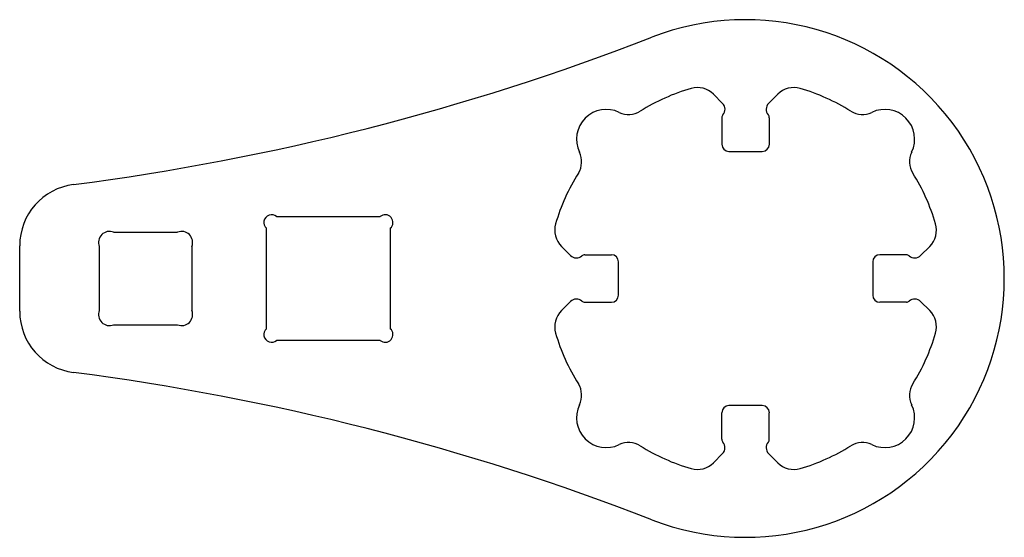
# Model space of a CAD drawing. Header units: inches. Extents: x -2.94 to 1.05, y -1.05 to 1.05.
import ezdxf

# ---------------------------------------------------------------- set-up
doc = ezdxf.new("R2010")
doc.units = ezdxf.units.IN
doc.header["$MEASUREMENT"] = 0

msp = doc.modelspace()

# ---------------------------------------------------------------- linework, layer by layer
at = {"color": 7, "linetype": 'Continuous', "lineweight": 25}
for p, q in [((-0.1301, 0.746), (-0.0932, 0.7092)), ((0.1301, 0.746), (0.0932, 0.7092)), ((-0.0963, 0.6513), (-0.0963, 0.5437)), ((0.0962, 0.6513), (0.0962, 0.5437)), ((-0.0675, 0.515), (0.0675, 0.515)), ((-1.8998, 0.2506), (-1.4802, 0.2506)), ((-1.9406, -0.2033), (-1.9406, 0.2033)), ((-1.4394, 0.2033), (-1.4394, -0.2033)), ((-2.5603, 0.1878), (-2.3009, 0.1878)), ((-2.9406, -0.1327), (-2.9406, 0.1327)), ((-2.6184, 0.1297), (-2.6184, -0.1297)), ((-2.2429, 0.1297), (-2.2429, -0.1297)), ((-0.746, 0.1301), (-0.7092, 0.0932)), ((0.746, 0.1301), (0.7092, 0.0932)), ((-0.6513, 0.0962), (-0.5437, 0.0962)), ((0.6513, 0.0962), (0.5437, 0.0962)), ((-0.515, -0.0675), (-0.515, 0.0675)), ((0.515, 0.0675), (0.515, -0.0675)), ((-0.746, -0.1301), (-0.7092, -0.0932)), ((-0.6513, -0.0963), (-0.5437, -0.0963)), ((0.6513, -0.0963), (0.5437, -0.0963)), ((0.746, -0.1301), (0.7092, -0.0932)), ((-2.5603, -0.1878), (-2.3009, -0.1878)), ((-1.4802, -0.2506), (-1.8998, -0.2506)), ((0.0675, -0.515), (-0.0675, -0.515)), ((-0.0963, -0.6513), (-0.0963, -0.5437)), ((0.0962, -0.6513), (0.0962, -0.5437)), ((-0.1301, -0.746), (-0.0932, -0.7092)), ((0.1301, -0.746), (0.0932, -0.7092))]:
    msp.add_line(p, q, dxfattribs=at)
for centre, radius, start, end in [((0, 0), 1.0481, 248.7777, 111.2223), ((-3.9993, 10.2989), 10, 277.3352, 291.22234), ((0, 0), 0.8006, 106.025, 122.2034), ((-0.1955, 0.6806), 0.0925, 45, 106.025), ((0.1955, 0.6806), 0.0925, 73.975, 135), ((0, 0), 0.8006, 57.7966, 73.975), ((-0.5643, 0.5643), 0.1206, 64.0547, 205.9453), ((-0.1171, 0.6853), 0.0338, 318.4378, 45), ((0.1171, 0.6853), 0.0338, 135, 221.5622), ((0.5643, 0.5643), 0.1206, 334.0547, 115.9453), ((-0.4733, 0.7515), 0.0875, 244.0547, 302.2034), ((-0.0788, 0.6513), 0.0175, 138.4378, 180), ((0.0787, 0.6513), 0.0175, 0, 41.5622), ((0.4733, 0.7515), 0.0875, 237.7966, 295.9453), ((-0.0675, 0.5437), 0.0288, 180, 270), ((0.0675, 0.5437), 0.0288, 270, 0), ((-0.7515, 0.4733), 0.0875, 327.7966, 25.9453), ((0.7515, 0.4733), 0.0875, 154.0547, 212.2034), ((0, 0), 0.8006, 147.7966, 163.975), ((0, 0), 0.8006, 16.025, 32.2034), ((-2.6906, 0.1327), 0.25, 97.3352, 180), ((-1.9202, 0.227), 0.0313, 49.2023, 229.2023), ((-1.4598, 0.227), 0.0313, 310.7977, 130.7977), ((-0.6806, 0.1955), 0.0925, 163.975, 225), ((0.6806, 0.1955), 0.0925, 315, 16.025), ((-2.5763, 0.1457), 0.045, 69.2095, 200.7905), ((-2.2849, 0.1457), 0.045, 339.2095, 110.7905), ((-0.6853, 0.1171), 0.0338, 225, 311.5622), ((-0.6513, 0.0787), 0.0175, 90, 131.5622), ((-0.5437, 0.0675), 0.0288, 0, 90), ((0.5437, 0.0675), 0.0288, 90, 180), ((0.6513, 0.0787), 0.0175, 48.4378, 90), ((0.6853, 0.1171), 0.0338, 228.4378, 315), ((-0.5437, -0.0675), 0.0288, 270, 0), ((0.5437, -0.0675), 0.0287, 180, 270), ((-0.6853, -0.1171), 0.0337, 48.4378, 135), ((-0.6513, -0.0788), 0.0175, 228.4378, 270), ((0.6513, -0.0788), 0.0175, 270, 311.5622), ((0.6853, -0.1171), 0.0338, 45, 131.5622), ((-2.6906, -0.1327), 0.25, 180, 262.6648), ((-2.5763, -0.1457), 0.045, 159.2095, 290.7905), ((-2.2849, -0.1457), 0.045, 249.2095, 20.7905), ((-0.6806, -0.1955), 0.0925, 135, 196.025), ((0.6806, -0.1955), 0.0925, 343.975, 45), ((-1.9202, -0.227), 0.0313, 130.7977, 310.7977), ((-1.4598, -0.227), 0.0313, 229.2023, 49.2023), ((0, 0), 0.8006, 196.025, 212.2034), ((0, 0), 0.8006, 327.7966, 343.975), ((-3.9993, -10.2989), 10, 68.77766, 82.6648), ((-0.7515, -0.4733), 0.0875, 334.0547, 32.2034), ((0.7515, -0.4733), 0.0875, 147.7966, 205.9453), ((-0.5643, -0.5643), 0.1206, 154.0547, 295.9453), ((-0.0675, -0.5437), 0.0288, 90, 180), ((0.0675, -0.5437), 0.0288, 0, 90), ((0.5643, -0.5643), 0.1206, 244.0547, 25.9453), ((-0.4733, -0.7515), 0.0875, 57.7966, 115.9453), ((0, 0), 0.8006, 237.7966, 253.975), ((-0.0788, -0.6513), 0.0175, 180, 221.5622), ((-0.1171, -0.6853), 0.0337, 315, 41.5622), ((0.1171, -0.6853), 0.0337, 138.4378, 225), ((0.0787, -0.6513), 0.0175, 318.4378, 0), ((0, 0), 0.8006, 286.025, 302.2034), ((0.4733, -0.7515), 0.0875, 64.0547, 122.2034), ((-0.1955, -0.6806), 0.0925, 253.975, 315), ((0.1955, -0.6806), 0.0925, 225, 286.025)]:
    msp.add_arc(centre, radius, start, end, dxfattribs=at)

doc.saveas('drawing.dxf')
